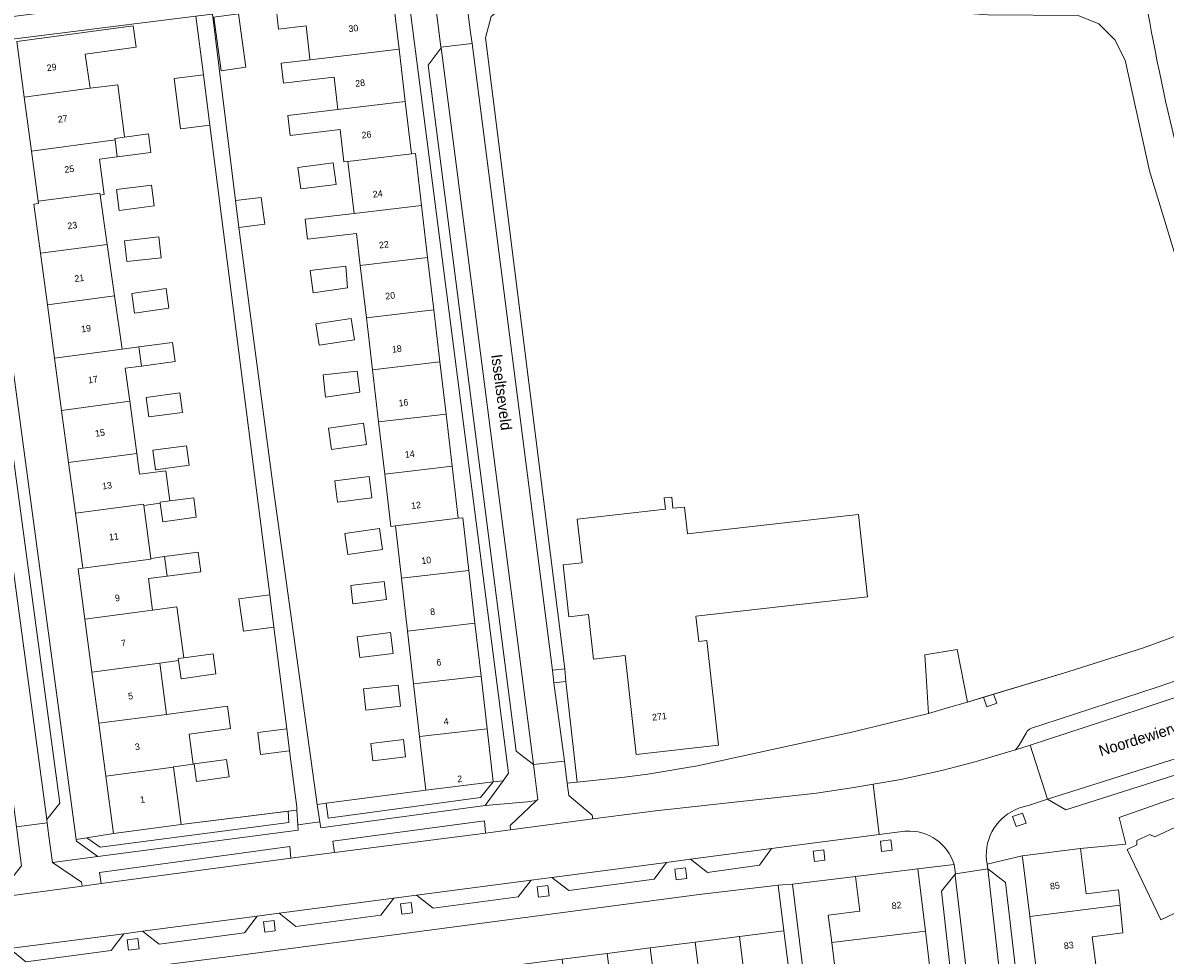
# Model space of a CAD drawing. Header units: metres. Extents: x 151448 to 154749, y 463108 to 465296.
# Tile 72 of 256: x 152844 to 152975, y 463634 to 463740. Entities that reach past the tile are written whole.
import ezdxf
from ezdxf.enums import TextEntityAlignment as Align

# ---------------------------------------------------------------- set-up
doc = ezdxf.new("R2010")
doc.units = ezdxf.units.M
for name, color, linetype, lineweight in [('B-PV-GR-BEPLANTING_CULTUUR_BODEMBEDEKKER-GV', 253, 'Continuous', 9), ('B-PV-GR-BEPLANTING_CULTUUR_HEESTERS-GV', 253, 'Continuous', 9), ('B-PV-GR-GROENVOORZIENING-GV', 253, 'Continuous', 9), ('B-PV-GR-HAAG-GV', 253, 'Continuous', 9), ('B-PV-IE-TERREINAFSCHEIDING_KUNSTMATIG_HEKWERK-G', 253, 'Continuous', 9), ('B-PV-IE-TERREINAFSCHEIDING_KUNSTMATIG_MUUR-G', 253, 'Continuous', 9), ('B-PV-OG-BEBOUWING-GV', 1, 'Continuous', 9), ('B-PV-OG-BEBOUWING-T18', 2, 'Continuous', 9), ('B-PV-OG-TERREIN_BEGROEID-GV', 253, 'Continuous', 9), ('B-PV-OG-TERREIN_ERF-GV', 253, 'Continuous', 9), ('B-PV-OG-TOPOGRAFIE-T18', 2, 'Continuous', 9), ('B-PV-VH-GESLOTENVERHARDING_ASFALT-GV', 253, 'Continuous', 9), ('B-PV-VH-OPENVERHARDING_BETONSTRAATSTEEN-GV', 253, 'Continuous', 9), ('B-PV-VH-OPENVERHARDING_STRAATBAKSTEEN-GV', 253, 'Continuous', 9), ('B-PV-VH-OPENVERHARDING_TEGEL-GV', 253, 'Continuous', 9)]:
    doc.layers.add(name, color=color, linetype=linetype, lineweight=lineweight)
doc.styles.add('Drong', font='txt', dxfattribs={"height": 1.8})

msp = doc.modelspace()

# ---------------------------------------------------------------- linework, layer by layer
at = {"layer": 'B-PV-GR-BEPLANTING_CULTUUR_BODEMBEDEKKER-GV', "flags": 128}
for points in [[(152897.94, 463653.332), (152890.256, 463652.404), (152878.911, 463650.902), (152879.121, 463649.216), (152896.473, 463651.564)], [(152862.385, 463648.468), (152854.663, 463647.436), (152851.601, 463646.965), (152853.135, 463645.881), (152874.643, 463648.722), (152874.572, 463649.993)]]:
    msp.add_lwpolyline(points, close=True, dxfattribs=at)
at = {"layer": 'B-PV-GR-BEPLANTING_CULTUUR_HEESTERS-GV', "flags": 128}
for points in [[(152895.01, 463741.549), (152895.167, 463740.281), (152895.358, 463738.793), (152895.53, 463737.538), (152904.697, 463666.058), (152906.106, 463666.236), (152897.066, 463738.186), (152897.723, 463740.604), (152899.81, 463742.262), (152917.043, 463743.398), (152917.063, 463744.728)], [(152918.32, 463744.724), (152918.326, 463743.422), (152954.307, 463740.794), (152964.599, 463740.736), (152966.979, 463739.775), (152968.8, 463737.931), (152969.972, 463735.612), (152972.73, 463723.028), (152980.26, 463698.323), (152987.522, 463674.433)]]:
    msp.add_lwpolyline(points, dxfattribs=at)
at = {"layer": 'B-PV-GR-BEPLANTING_CULTUUR_HEESTERS-GV'}
msp.add_lwpolyline([(152976.441, 463723.174, -0.0177298), (152972.562, 463741.044)], format="xyb", dxfattribs=at)
at = {"layer": 'B-PV-GR-BEPLANTING_CULTUUR_HEESTERS-GV', "flags": 128}
msp.add_lwpolyline([(152906.047, 463655.708), (152906.199, 463654.457), (152906.37, 463653.202), (152907.526, 463653.302), (152906.23, 463664.795), (152904.866, 463664.65)], close=True, dxfattribs=at)
at = {"layer": 'B-PV-GR-GROENVOORZIENING-GV', "flags": 128}
for points in [[(152953.833, 463662.994), (152954.199, 463661.913), (152955.335, 463662.297), (152954.982, 463663.342)], [(152878.176, 463648.785), (152878.284, 463648.094), (152897.033, 463650.631), (152899.079, 463653.47), (152897.94, 463653.332), (152896.473, 463651.564), (152879.121, 463649.216), (152878.911, 463650.902), (152877.868, 463650.764)], [(152874.572, 463649.993), (152874.643, 463648.722), (152853.135, 463645.881), (152851.601, 463646.965), (152850.402, 463646.781), (152850.431, 463646.568), (152852.877, 463644.838), (152875.693, 463647.852), (152875.66, 463648.446), (152875.567, 463650.118)], [(152957.149, 463649.377), (152957.534, 463648.241), (152958.67, 463648.625), (152958.286, 463649.762)], [(152942.213, 463645.406), (152943.405, 463645.551), (152943.26, 463646.742), (152942.069, 463646.597)], [(152934.562, 463644.26), (152935.754, 463644.405), (152935.609, 463645.596), (152934.418, 463645.451)], [(152918.801, 463642.189), (152919.993, 463642.334), (152919.848, 463643.525), (152918.657, 463643.38)], [(152903.11, 463640.19), (152904.302, 463640.335), (152904.157, 463641.526), (152902.966, 463641.381)], [(152887.533, 463638.249), (152888.725, 463638.394), (152888.58, 463639.585), (152887.389, 463639.44)], [(152871.908, 463636.194), (152873.1, 463636.339), (152872.955, 463637.53), (152871.764, 463637.385)], [(152856.377, 463634.147), (152857.569, 463634.292), (152857.424, 463635.483), (152856.233, 463635.338)]]:
    msp.add_lwpolyline(points, close=True, dxfattribs=at)
at = {"layer": 'B-PV-GR-HAAG-GV', "flags": 128}
for points in [[(152878.176, 463648.785), (152878.284, 463648.094), (152897.033, 463650.631), (152899.079, 463653.47), (152897.94, 463653.332), (152896.473, 463651.564), (152879.121, 463649.216), (152878.911, 463650.902), (152877.868, 463650.764)], [(152874.572, 463649.993), (152874.643, 463648.722), (152853.135, 463645.881), (152851.601, 463646.965), (152850.402, 463646.781), (152850.431, 463646.568), (152852.877, 463644.838), (152875.693, 463647.852), (152875.66, 463648.446), (152875.567, 463650.118)]]:
    msp.add_lwpolyline(points, close=True, dxfattribs=at)
at = {"layer": 'B-PV-IE-TERREINAFSCHEIDING_KUNSTMATIG_HEKWERK-G', "flags": 128}
for points in [[(152917.043, 463743.398), (152899.81, 463742.262), (152897.723, 463740.604), (152897.066, 463738.186), (152906.106, 463666.236)], [(152972.73, 463723.028), (152969.972, 463735.612), (152968.8, 463737.931), (152966.979, 463739.775), (152964.599, 463740.736), (152954.307, 463740.794), (152918.326, 463743.422)], [(152972.077, 463668.64), (152979.847, 463671.463), (152987.522, 463674.433), (152980.26, 463698.323), (152972.73, 463723.028)], [(152950.815, 463668.426), (152951.995, 463662.437), (152963.435, 463665.905), (152972.077, 463668.64)], [(152906.23, 463664.795), (152907.526, 463653.302), (152912.904, 463653.859), (152915.567, 463654.22), (152921.207, 463655.175), (152938.814, 463659.01), (152947.555, 463661.14), (152947.119, 463667.835)], [(152906.23, 463664.795), (152906.106, 463666.236)]]:
    msp.add_lwpolyline(points, dxfattribs=at)
at = {"layer": 'B-PV-IE-TERREINAFSCHEIDING_KUNSTMATIG_MUUR-G', "flags": 128}
for points in [[(152878.911, 463650.902), (152890.256, 463652.404)], [(152862.385, 463648.468), (152875.567, 463650.118)], [(152877.868, 463650.764), (152878.911, 463650.902)]]:
    msp.add_lwpolyline(points, dxfattribs=at)
at = {"layer": 'B-PV-OG-BEBOUWING-GV', "flags": 128}
for points in [[(152877.05, 463735.764), (152877.061, 463735.673), (152887.213, 463736.865), (152886.507, 463742.878), (152873.255, 463741.278), (152873.48, 463739.146), (152876.603, 463739.533)], [(152869.745, 463734.814), (152868.907, 463740.918), (152866.092, 463740.532), (152866.93, 463734.428)], [(152851.983, 463732.422), (152851.435, 463736.299), (152857.257, 463737.122), (152856.891, 463739.536), (152843.644, 463737.766), (152844.493, 463731.42)], [(152877.799, 463733.444), (152879.794, 463733.678), (152880.225, 463730.004), (152887.913, 463730.906), (152887.213, 463736.865), (152877.061, 463735.673), (152873.757, 463735.285), (152874.025, 463733.001)], [(152865.634, 463728.232), (152864.903, 463733.969), (152861.561, 463733.543), (152862.293, 463727.805)], [(152851.983, 463732.422), (152844.493, 463731.42), (152845.316, 463725.256), (152854.832, 463726.528), (152854.809, 463726.703), (152855.904, 463726.849), (152855.862, 463727.182), (152855.147, 463732.823)], [(152888.613, 463724.947), (152887.913, 463730.906), (152880.225, 463730.004), (152874.526, 463729.334), (152874.794, 463727.05), (152880.493, 463727.719), (152880.928, 463724.019), (152881.385, 463724.073)], [(152855.09, 463724.604), (152858.929, 463725.118), (152858.642, 463727.215), (152855.904, 463726.849), (152854.809, 463726.703), (152854.832, 463726.528)], [(152853.062, 463724.332), (152855.09, 463724.604), (152854.832, 463726.528), (152845.316, 463725.256), (152846.081, 463719.539), (152853.099, 463720.477), (152853.133, 463720.24), (152853.601, 463720.306)], [(152881.385, 463724.073), (152882.08, 463718.152), (152889.768, 463719.056), (152889.069, 463725.001), (152888.613, 463724.947)], [(152875.994, 463720.942), (152880.031, 463721.467), (152879.714, 463723.906), (152875.677, 463723.381)], [(152846.081, 463719.539), (152846.115, 463719.286), (152845.597, 463719.216), (152846.346, 463713.611), (152853.931, 463714.625), (152853.133, 463720.24), (152853.099, 463720.477)], [(152859.001, 463721.381), (152855.015, 463720.871), (152855.319, 463718.496), (152859.305, 463719.006)], [(152868.945, 463716.554), (152871.897, 463716.936), (152871.507, 463719.981), (152868.583, 463719.626)], [(152882.779, 463712.208), (152890.467, 463713.112), (152889.768, 463719.056), (152882.08, 463718.152), (152876.49, 463717.495), (152876.758, 463715.211), (152882.349, 463715.868)], [(152855.912, 463715.041), (152856.178, 463712.662), (152860.11, 463713.102), (152859.844, 463715.481)], [(152854.765, 463708.757), (152853.931, 463714.625), (152846.346, 463713.611), (152847.131, 463707.737)], [(152882.779, 463712.208), (152883.478, 463706.263), (152891.165, 463707.167), (152890.467, 463713.112)], [(152877.42, 463709.115), (152881.346, 463709.681), (152881.132, 463712.154), (152877.078, 463711.641)], [(152855.629, 463702.681), (152854.765, 463708.757), (152847.131, 463707.737), (152847.945, 463701.653)], [(152860.973, 463707.335), (152860.646, 463709.602), (152856.741, 463709.04), (152857.067, 463706.773)], [(152883.478, 463706.263), (152884.177, 463700.319), (152891.864, 463701.223), (152891.165, 463707.167)], [(152881.756, 463706.158), (152877.73, 463705.551), (152878.095, 463703.128), (152882.121, 463703.734)], [(152857.553, 463702.939), (152857.845, 463700.752), (152861.671, 463701.263), (152861.379, 463703.451)], [(152847.945, 463701.653), (152848.741, 463695.692), (152856.511, 463696.73), (152856.006, 463700.506), (152857.845, 463700.752), (152857.553, 463702.939), (152855.629, 463702.681)], [(152892.563, 463695.278), (152891.864, 463701.223), (152884.177, 463700.319), (152884.875, 463694.375)], [(152878.568, 463699.742), (152878.811, 463697.202), (152882.752, 463697.764), (152882.417, 463700.187)], [(152849.537, 463689.743), (152857.307, 463690.782), (152856.511, 463696.73), (152848.741, 463695.692)], [(152862.21, 463697.684), (152858.383, 463697.178), (152858.678, 463694.943), (152862.505, 463695.448)], [(152883.509, 463691.817), (152883.16, 463694.233), (152879.167, 463693.656), (152879.516, 463691.24)], [(152885.574, 463688.43), (152893.262, 463689.334), (152892.563, 463695.278), (152884.875, 463694.375)], [(152862.977, 463691.673), (152859.15, 463691.168), (152859.445, 463688.932), (152863.272, 463689.438)], [(152857.624, 463688.409), (152857.307, 463690.782), (152849.537, 463689.743), (152850.309, 463683.964), (152858.079, 463685.002), (152858.099, 463684.854), (152859.99, 463685.106), (152859.974, 463685.233), (152861.073, 463685.378), (152860.621, 463688.805)], [(152893.262, 463689.334), (152885.574, 463688.43), (152886.275, 463682.461), (152886.786, 463682.52), (152893.96, 463683.389)], [(152884.1, 463685.718), (152883.801, 463688.142), (152879.898, 463687.661), (152880.197, 463685.237)], [(152851.148, 463677.688), (152858.918, 463678.727), (152858.905, 463678.823), (152858.099, 463684.854), (152858.079, 463685.002), (152850.309, 463683.964)], [(152859.99, 463685.106), (152860.269, 463682.997), (152864.096, 463683.503), (152863.801, 463685.738), (152861.073, 463685.378), (152859.974, 463685.233)], [(152938.212, 463674.158), (152940.61, 463674.427), (152939.558, 463683.814), (152937.16, 463683.545), (152920.093, 463681.632), (152919.751, 463684.677), (152918.43, 463684.529), (152918.287, 463685.811), (152917.442, 463685.717), (152917.585, 463684.434), (152907.524, 463683.307), (152908.083, 463678.32), (152905.897, 463678.075), (152906.559, 463672.169), (152908.8, 463672.42), (152909.369, 463667.336), (152912.986, 463667.741), (152914.249, 463656.468), (152923.624, 463657.519), (152922.287, 463669.446), (152921.375, 463669.344), (152921.051, 463672.235)], [(152895.162, 463677.445), (152894.471, 463683.448), (152893.96, 463683.389), (152886.786, 463682.52), (152887.473, 463676.559)], [(152884.983, 463682.231), (152881.013, 463681.672), (152881.352, 463679.262), (152885.322, 463679.821)], [(152858.905, 463678.823), (152858.918, 463678.727), (152851.148, 463677.688), (152850.628, 463677.619), (152851.393, 463671.894), (152859.116, 463672.926), (152858.637, 463676.514), (152860.78, 463676.797), (152860.485, 463679.032)], [(152864.312, 463679.538), (152860.485, 463679.032), (152860.78, 463676.797), (152864.607, 463677.303)], [(152887.473, 463676.559), (152888.166, 463670.541), (152895.856, 463671.427), (152895.162, 463677.445)], [(152881.989, 463675.751), (152881.695, 463675.715), (152881.951, 463673.647), (152885.771, 463674.118), (152885.507, 463676.185)], [(152872.463, 463674.654), (152868.96, 463674.205), (152869.487, 463670.542), (152872.931, 463670.984), (152872.933, 463670.984)], [(152859.922, 463666.893), (152862.071, 463667.18), (152862.04, 463667.412), (152862.666, 463667.497), (152861.89, 463673.297), (152859.116, 463672.926), (152851.393, 463671.894), (152852.2, 463665.861)], [(152888.859, 463664.524), (152896.549, 463665.41), (152895.856, 463671.427), (152888.166, 463670.541)], [(152886.553, 463667.989), (152886.25, 463670.368), (152882.43, 463669.882), (152882.733, 463667.502)], [(152860.708, 463661.016), (152859.922, 463666.893), (152852.2, 463665.861), (152852.982, 463660.034)], [(152862.666, 463667.497), (152862.04, 463667.412), (152862.071, 463667.18), (152862.353, 463665.106), (152866.314, 463665.645), (152866.001, 463667.951)], [(152887.36, 463661.953), (152887.095, 463664.368), (152883.142, 463663.935), (152883.407, 463661.52)], [(152897.242, 463659.392), (152896.549, 463665.41), (152888.859, 463664.524), (152889.553, 463658.506)], [(152860.708, 463661.016), (152852.982, 463660.034), (152853.785, 463654.003), (152861.508, 463655.035), (152861.505, 463655.055), (152863.751, 463655.359), (152863.287, 463658.79), (152867.988, 463659.427), (152867.645, 463661.955)], [(152874.729, 463656.879), (152874.411, 463659.376), (152871.098, 463658.954), (152871.416, 463656.456)], [(152889.553, 463658.506), (152890.256, 463652.404), (152897.94, 463653.332), (152897.242, 463659.392)], [(152887.696, 463658.16), (152883.977, 463657.703), (152884.218, 463655.741), (152887.936, 463656.199)], [(152854.663, 463647.436), (152862.385, 463648.468), (152861.508, 463655.035), (152853.785, 463654.003)], [(152864.12, 463653.401), (152867.827, 463653.903), (152867.555, 463655.907), (152863.848, 463655.405)], [(152976.28, 463648.457), (152973.335, 463647.077), (152972.768, 463647.342), (152971.313, 463646.649), (152971.286, 463646.143), (152970.214, 463645.634), (152974.023, 463637.607), (152980.12, 463640.5)], [(152958.293, 463644.469), (152959.099, 463637.989), (152969.398, 463639.269), (152969.226, 463641.019), (152965.535, 463640.56), (152964.889, 463645.753), (152958.236, 463644.926)], [(152947.203, 463636.317), (152946.341, 463643.431), (152939.247, 463642.543), (152939.746, 463638.587), (152936.138, 463638.132), (152936.53, 463635.024)], [(152959.099, 463637.989), (152959.954, 463631.11), (152966.688, 463631.942), (152966.226, 463635.685), (152969.708, 463636.134), (152969.44, 463638.848), (152969.398, 463639.269)], [(152927.145, 463626.443), (152926.008, 463635.698), (152920.977, 463635.057), (152922.468, 463622.943), (152922.576, 463622.957), (152922.848, 463622.992), (152924.717, 463623.23), (152924.353, 463626.087)], [(152926.008, 463635.698), (152927.145, 463626.443), (152929.306, 463626.718), (152929.67, 463623.862), (152932.397, 463624.21), (152932.024, 463627.137), (152932.255, 463627.166), (152931.085, 463636.345)], [(152936.53, 463635.024), (152936.921, 463631.916), (152940.529, 463632.371), (152940.996, 463628.665), (152948.027, 463629.517), (152947.203, 463636.317)], [(152916.991, 463625.167), (152915.825, 463634.401), (152910.917, 463633.776), (152912.453, 463621.653), (152914.772, 463621.948), (152914.404, 463624.838)], [(152915.825, 463634.401), (152916.991, 463625.167), (152919.266, 463625.457), (152919.632, 463622.582), (152920.613, 463622.707), (152922.468, 463622.943), (152920.977, 463635.057)], [(152907.204, 463623.933), (152909.402, 463624.213), (152909.771, 463621.311), (152912.453, 463621.653), (152910.917, 463633.776), (152905.811, 463633.126), (152906.951, 463623.901)]]:
    msp.add_lwpolyline(points, close=True, dxfattribs=at)
at = {"layer": 'B-PV-OG-TERREIN_BEGROEID-GV', "flags": 128}
for points in [[(152879.852, 463645.273), (152897.073, 463647.492), (152896.951, 463648.896), (152879.674, 463646.598)], [(152853.235, 463641.741), (152874.864, 463644.626), (152874.763, 463645.982), (152853.057, 463643.017)]]:
    msp.add_lwpolyline(points, close=True, dxfattribs=at)
at = {"layer": 'B-PV-OG-TERREIN_ERF-GV', "flags": 128}
for points in [[(152886.507, 463742.878), (152887.213, 463736.865), (152887.913, 463730.906), (152888.613, 463724.947), (152889.069, 463725.001), (152889.768, 463719.056), (152890.467, 463713.112), (152891.165, 463707.167), (152891.864, 463701.223), (152892.563, 463695.278), (152893.262, 463689.334), (152893.96, 463683.389), (152894.471, 463683.448), (152895.162, 463677.445), (152895.856, 463671.427), (152896.549, 463665.41), (152897.242, 463659.392), (152897.94, 463653.332), (152899.079, 463653.47), (152899.692, 463654.32), (152888.453, 463741.671)], [(152865.959, 463740.864), (152868.583, 463719.626), (152871.507, 463719.981), (152871.897, 463716.936), (152868.945, 463716.554), (152872.906, 463686.694), (152877.868, 463650.764), (152878.911, 463650.902), (152890.256, 463652.404), (152889.553, 463658.506), (152888.859, 463664.524), (152888.166, 463670.541), (152887.473, 463676.559), (152886.786, 463682.52), (152886.275, 463682.461), (152885.574, 463688.43), (152884.875, 463694.375), (152884.177, 463700.319), (152883.478, 463706.263), (152882.779, 463712.208), (152882.349, 463715.868), (152876.758, 463715.211), (152876.49, 463717.495), (152882.08, 463718.152), (152881.385, 463724.073), (152880.928, 463724.019), (152880.493, 463727.719), (152874.794, 463727.05), (152874.526, 463729.334), (152880.225, 463730.004), (152879.794, 463733.678), (152877.799, 463733.444), (152874.025, 463733.001), (152873.757, 463735.285), (152877.061, 463735.673), (152877.05, 463735.764), (152876.603, 463739.533), (152873.48, 463739.146), (152873.255, 463741.278)], [(152838.513, 463735.177), (152850.402, 463646.781), (152851.601, 463646.965), (152854.663, 463647.436), (152853.785, 463654.003), (152852.982, 463660.034), (152852.2, 463665.861), (152851.393, 463671.894), (152850.628, 463677.619), (152851.148, 463677.688), (152850.309, 463683.964), (152849.537, 463689.743), (152848.741, 463695.692), (152847.945, 463701.653), (152847.131, 463707.737), (152846.346, 463713.611), (152845.597, 463719.216), (152846.115, 463719.286), (152846.081, 463719.539), (152845.316, 463725.256), (152844.493, 463731.42), (152843.644, 463737.766), (152856.891, 463739.536), (152857.257, 463737.122), (152851.435, 463736.299), (152851.983, 463732.422), (152855.147, 463732.823), (152855.862, 463727.182), (152855.904, 463726.849), (152858.642, 463727.215), (152858.929, 463725.118), (152855.09, 463724.604), (152853.062, 463724.332), (152853.601, 463720.306), (152853.133, 463720.24), (152853.931, 463714.625), (152854.765, 463708.757), (152855.629, 463702.681), (152857.553, 463702.939), (152861.379, 463703.451), (152861.671, 463701.263), (152857.845, 463700.752), (152856.006, 463700.506), (152856.511, 463696.73), (152857.307, 463690.782), (152857.624, 463688.409), (152860.621, 463688.805), (152861.073, 463685.378), (152863.801, 463685.738), (152864.096, 463683.503), (152860.269, 463682.997), (152859.99, 463685.106), (152858.099, 463684.854), (152858.905, 463678.823), (152860.485, 463679.032), (152864.312, 463679.538), (152864.607, 463677.303), (152860.78, 463676.797), (152858.637, 463676.514), (152859.116, 463672.926), (152861.89, 463673.297), (152862.666, 463667.497), (152866.001, 463667.951), (152866.314, 463665.645), (152862.353, 463665.106), (152862.071, 463667.18), (152859.922, 463666.893), (152860.708, 463661.016), (152867.645, 463661.955), (152867.988, 463659.427), (152863.287, 463658.79), (152863.751, 463655.359), (152861.505, 463655.055), (152861.508, 463655.035), (152862.385, 463648.468), (152874.572, 463649.993), (152875.567, 463650.118), (152875.549, 463650.444), (152874.729, 463656.879), (152871.416, 463656.456), (152871.098, 463658.954), (152874.411, 463659.376), (152872.931, 463670.984), (152869.487, 463670.542), (152868.96, 463674.205), (152872.463, 463674.654), (152865.634, 463728.232), (152862.293, 463727.805), (152861.561, 463733.543), (152864.903, 463733.969), (152864.053, 463740.627)], [(152864.051, 463740.643), (152840.943, 463737.748)], [(152897.723, 463740.604), (152897.066, 463738.186), (152906.106, 463666.236), (152904.697, 463666.058), (152904.866, 463664.65), (152906.23, 463664.795), (152907.526, 463653.302), (152912.904, 463653.859), (152915.567, 463654.22), (152921.207, 463655.175), (152938.814, 463659.01), (152947.555, 463661.14), (152947.119, 463667.835), (152950.815, 463668.426), (152951.995, 463662.437), (152953.833, 463662.994), (152954.982, 463663.342), (152963.435, 463665.905), (152972.077, 463668.64), (152979.847, 463671.463)], [(152980.26, 463698.323), (152972.73, 463723.028), (152969.972, 463735.612), (152968.8, 463737.931), (152966.979, 463739.775), (152964.599, 463740.736)], [(152986.26, 463655.261), (152969.305, 463649.288), (152970.036, 463646.226), (152964.889, 463645.753), (152965.535, 463640.56), (152969.226, 463641.019), (152969.398, 463639.269), (152969.44, 463638.848), (152969.708, 463636.134), (152966.226, 463635.685), (152966.688, 463631.942)], [(152980.12, 463640.5), (152974.023, 463637.607), (152970.214, 463645.634), (152971.286, 463646.143), (152971.313, 463646.649), (152972.768, 463647.342), (152973.335, 463647.077), (152976.28, 463648.457)], [(152936.921, 463631.916), (152936.53, 463635.024), (152936.138, 463638.132), (152939.746, 463638.587), (152939.247, 463642.543), (152936.75, 463642.247), (152932.049, 463641.677), (152936.262, 463607.327)]]:
    msp.add_lwpolyline(points, dxfattribs=at)
for points in [[(152866.092, 463740.532), (152868.907, 463740.918), (152869.745, 463734.814), (152866.93, 463734.428)], [(152875.994, 463720.942), (152875.677, 463723.381), (152879.714, 463723.906), (152880.031, 463721.467)], [(152859.001, 463721.381), (152859.305, 463719.006), (152855.319, 463718.496), (152855.015, 463720.871)], [(152855.912, 463715.041), (152859.844, 463715.481), (152860.11, 463713.102), (152856.178, 463712.662)], [(152877.42, 463709.115), (152877.078, 463711.641), (152881.132, 463712.154), (152881.346, 463709.681)], [(152860.973, 463707.335), (152857.067, 463706.773), (152856.741, 463709.04), (152860.646, 463709.602)], [(152881.756, 463706.158), (152882.121, 463703.734), (152878.095, 463703.128), (152877.73, 463705.551)], [(152878.568, 463699.742), (152882.417, 463700.187), (152882.752, 463697.764), (152878.811, 463697.202)], [(152862.21, 463697.684), (152862.505, 463695.448), (152858.678, 463694.943), (152858.383, 463697.178)], [(152883.509, 463691.817), (152879.516, 463691.24), (152879.167, 463693.656), (152883.16, 463694.233)], [(152862.977, 463691.673), (152863.272, 463689.438), (152859.445, 463688.932), (152859.15, 463691.168)], [(152883.801, 463688.142), (152884.1, 463685.718), (152880.197, 463685.237), (152879.898, 463687.661)], [(152937.16, 463683.545), (152939.558, 463683.814), (152940.61, 463674.427), (152938.212, 463674.158), (152921.051, 463672.235), (152921.375, 463669.344), (152922.287, 463669.446), (152923.624, 463657.519), (152914.249, 463656.468), (152912.986, 463667.741), (152909.369, 463667.336), (152908.8, 463672.42), (152906.559, 463672.169), (152905.897, 463678.075), (152908.083, 463678.32), (152907.524, 463683.307), (152917.585, 463684.434), (152917.442, 463685.717), (152918.287, 463685.811), (152918.43, 463684.529), (152919.751, 463684.677), (152920.093, 463681.632)], [(152884.983, 463682.231), (152885.322, 463679.821), (152881.352, 463679.262), (152881.013, 463681.672)], [(152881.951, 463673.647), (152881.695, 463675.715), (152881.989, 463675.751), (152885.507, 463676.185), (152885.771, 463674.118)], [(152886.25, 463670.368), (152886.553, 463667.989), (152882.733, 463667.502), (152882.43, 463669.882)], [(152887.36, 463661.953), (152883.407, 463661.52), (152883.142, 463663.935), (152887.095, 463664.368)], [(152887.696, 463658.16), (152887.936, 463656.199), (152884.218, 463655.741), (152883.977, 463657.703)], [(152864.12, 463653.401), (152863.848, 463655.405), (152867.555, 463655.907), (152867.827, 463653.903)], [(152875.56, 463629.272), (152880.591, 463629.913), (152885.752, 463630.57), (152890.742, 463631.206), (152895.846, 463631.856), (152900.834, 463632.492), (152905.811, 463633.126), (152910.917, 463633.776), (152915.825, 463634.401), (152920.977, 463635.057), (152926.008, 463635.698), (152931.085, 463636.345), (152930.419, 463641.56), (152921.43, 463640.489), (152868.514, 463633.508), (152854.801, 463631.762), (152855.486, 463626.715), (152860.63, 463627.37), (152865.622, 463628.006), (152870.583, 463628.638)]]:
    msp.add_lwpolyline(points, close=True, dxfattribs=at)
at = {"layer": 'B-PV-VH-GESLOTENVERHARDING_ASFALT-GV', "flags": 128}
msp.add_lwpolyline([(152947.555, 463661.14), (152949.821, 463661.802), (152951.995, 463662.437), (152950.815, 463668.426), (152947.119, 463667.835)], close=True, dxfattribs=at)
at = {"layer": 'B-PV-VH-OPENVERHARDING_BETONSTRAATSTEEN-GV', "flags": 128}
for points in [[(152891.992, 463737.02), (152890.507, 463735.074), (152900.574, 463656.85), (152902.536, 463655.339)], [(152835.747, 463733.191), (152835.863, 463732.333), (152847.068, 463649.057), (152848.528, 463650.918), (152837.655, 463731.727)], [(152985.996, 463659.235), (152961.131, 463651.358), (152963.218, 463650.135), (152984.95, 463657.052)], [(152929.653, 463645.74), (152920.413, 463644.513), (152922.379, 463643.024), (152928.282, 463643.825)], [(152904.618, 463642.453), (152906.552, 463640.969), (152916.283, 463642.256), (152917.699, 463644.158)], [(152957.157, 463618.177), (152957.178, 463618.178), (152958.895, 463620.032), (152956.336, 463641.854), (152954.329, 463643.414)], [(152902.261, 463642.146), (152889.194, 463640.421), (152891.087, 463638.958), (152900.772, 463640.224)], [(152950.585, 463642.798), (152949.024, 463640.869), (152951.488, 463619.219), (152953.517, 463617.773), (152950.601, 463642.662)], [(152886.618, 463640.087), (152873.551, 463638.36), (152875.449, 463636.865), (152885.149, 463638.157)], [(152857.956, 463636.306), (152859.846, 463634.829), (152869.574, 463636.11), (152871.036, 463638.025)], [(152855.824, 463636.013), (152842.795, 463634.352), (152844.681, 463632.833), (152854.378, 463634.104)]]:
    msp.add_lwpolyline(points, close=True, dxfattribs=at)
for points in [[(152980.214, 463666.408), (152973.601, 463664.155), (152960.575, 463659.873), (152959.286, 463659.449), (152959.063, 463659.333), (152958.819, 463659.106), (152958.726, 463658.969), (152957.881, 463657.515), (152957.49, 463657.005)], [(152957.49, 463657.005), (152959.126, 463657.536), (152971.699, 463661.617), (152980.841, 463664.689)]]:
    msp.add_lwpolyline(points, dxfattribs=at)
at = {"layer": 'B-PV-VH-OPENVERHARDING_STRAATBAKSTEEN-GV', "flags": 128}
for points in [[(152886.739, 463746.089), (152885.313, 463745.913), (152885.009, 463745.875), (152883.967, 463744.545), (152878.206, 463743.846), (152876.935, 463744.856), (152868.615, 463743.824), (152865.117, 463743.366), (152841.312, 463740.389), (152840.079, 463740.213), (152837.461, 463739.872), (152835.234, 463737.046), (152840.943, 463737.748), (152864.051, 463740.643), (152864.053, 463740.627), (152865.959, 463740.864)], [(152890.607, 463743.969), (152889.739, 463743.853), (152888.934, 463743.746), (152886.614, 463743.44), (152888.453, 463741.671), (152899.692, 463654.32), (152899.079, 463653.47), (152897.033, 463650.631), (152901.832, 463651.057), (152902.873, 463651.199), (152903.03, 463651.349), (152902.673, 463654.079), (152902.536, 463655.339), (152900.574, 463656.85), (152890.507, 463735.074), (152891.992, 463737.02), (152891.978, 463737.119), (152891.813, 463738.366), (152891.636, 463739.851), (152891.482, 463741.098)], [(152959.126, 463657.536), (152961.131, 463651.358), (152985.996, 463659.235), (152992.712, 463661.165), (152990.093, 463668.845), (152989.674, 463668.6)], [(152980.841, 463664.689), (152971.699, 463661.617), (152959.126, 463657.536)], [(152956.938, 463656.826), (152952.992, 463655.656), (152950.837, 463655.098), (152949.061, 463654.639), (152944.389, 463653.615), (152941.259, 463653.068), (152941.941, 463647.34), (152944.849, 463647.714), (152945.005, 463647.725)], [(152958.637, 463650.56), (152958.941, 463650.656), (152961.131, 463651.358), (152959.126, 463657.536), (152957.49, 463657.005), (152956.938, 463656.826)], [(152842.795, 463634.352), (152855.824, 463636.013), (152857.956, 463636.306), (152871.036, 463638.025), (152873.551, 463638.36), (152886.618, 463640.087), (152889.194, 463640.421), (152902.261, 463642.146), (152904.618, 463642.453), (152917.699, 463644.158), (152920.413, 463644.513), (152929.653, 463645.74), (152934.581, 463646.395), (152941.941, 463647.34), (152941.259, 463653.068), (152939.045, 463652.681), (152934.783, 463652.037), (152930.991, 463651.626), (152916.422, 463650.046), (152909.31, 463649.118), (152899.929, 463647.888), (152897.073, 463647.492), (152879.852, 463645.273), (152874.864, 463644.626), (152853.235, 463641.741), (152851.097, 463641.454), (152841.177, 463640.132)], [(152950.486, 463643.904), (152950.64, 463642.866), (152954.329, 463643.414), (152954.247, 463643.966), (152954.175, 463644.453)]]:
    msp.add_lwpolyline(points, dxfattribs=at)
for points in [[(152895.01, 463741.549), (152891.482, 463741.098), (152891.636, 463739.851), (152891.813, 463738.366), (152891.978, 463737.119), (152895.53, 463737.538), (152895.358, 463738.793), (152895.167, 463740.281)], [(152850.402, 463646.781), (152838.513, 463735.177), (152840.943, 463737.748), (152835.234, 463737.046), (152835.536, 463734.744), (152835.692, 463733.49), (152835.747, 463733.191), (152837.655, 463731.727), (152848.528, 463650.918), (152847.068, 463649.057), (152847.114, 463648.662), (152847.267, 463647.42), (152847.713, 463644.165), (152852.877, 463644.838), (152850.431, 463646.568)], [(152895.53, 463737.538), (152891.978, 463737.119), (152891.992, 463737.02), (152902.536, 463655.339), (152906.047, 463655.708), (152904.866, 463664.65), (152904.697, 463666.058)], [(152843.592, 463648.231), (152847.114, 463648.662), (152847.068, 463649.057), (152835.863, 463732.333), (152835.747, 463733.191), (152835.692, 463733.49), (152832.229, 463732.946), (152832.245, 463732.729), (152832.388, 463731.671)], [(152909.31, 463649.118), (152909.226, 463649.549), (152906.561, 463651.804), (152906.37, 463653.202), (152906.199, 463654.457), (152906.047, 463655.708), (152902.536, 463655.339), (152902.673, 463654.079), (152903.03, 463651.349), (152902.873, 463651.199), (152899.886, 463648.348), (152899.929, 463647.888)], [(152875.66, 463648.446), (152875.693, 463647.852), (152852.877, 463644.838), (152847.713, 463644.165), (152851.02, 463641.893), (152851.097, 463641.454), (152853.235, 463641.741), (152853.057, 463643.017), (152874.763, 463645.982), (152874.864, 463644.626), (152879.852, 463645.273), (152879.674, 463646.598), (152896.951, 463648.896), (152897.073, 463647.492), (152899.929, 463647.888), (152899.886, 463648.348), (152902.873, 463651.199), (152901.832, 463651.057), (152897.033, 463650.631), (152878.284, 463648.094), (152878.176, 463648.785)], [(152847.114, 463648.662), (152843.592, 463648.231), (152843.748, 463646.969), (152844.159, 463643.774), (152841.708, 463640.673), (152841.116, 463640.571), (152841.177, 463640.132), (152851.097, 463641.454), (152851.02, 463641.893), (152847.713, 463644.165), (152847.267, 463647.42)], [(152954.329, 463643.414), (152950.64, 463642.866), (152950.585, 463642.798), (152950.601, 463642.662), (152953.517, 463617.773), (152957.157, 463618.177)]]:
    msp.add_lwpolyline(points, close=True, dxfattribs=at)
at = {"layer": 'B-PV-VH-OPENVERHARDING_STRAATBAKSTEEN-GV'}
for points in [[(152954.175, 463644.453, -0.3437118), (152957.871, 463650.341)], [(152957.871, 463650.341, -0.0353449), (152958.637, 463650.56)], [(152945.005, 463647.725, -0.3461504), (152950.486, 463643.904)]]:
    msp.add_lwpolyline(points, format="xyb", dxfattribs=at)
at = {"layer": 'B-PV-VH-OPENVERHARDING_TEGEL-GV'}
for points in [[(152972.562, 463741.044, 0.0177298), (152976.441, 463723.174)], [(152957.871, 463650.341, 0.3437118), (152954.175, 463644.453)], [(152958.637, 463650.56, 0.0353449), (152957.871, 463650.341)], [(152950.486, 463643.904, 0.3461504), (152945.005, 463647.725)]]:
    msp.add_lwpolyline(points, format="xyb", dxfattribs=at)
at = {"layer": 'B-PV-VH-OPENVERHARDING_TEGEL-GV', "flags": 128}
for points in [[(152875.567, 463650.118), (152875.66, 463648.446), (152878.176, 463648.785), (152877.868, 463650.764), (152872.906, 463686.694), (152868.945, 463716.554), (152868.583, 463719.626), (152865.959, 463740.864), (152864.053, 463740.627), (152864.903, 463733.969), (152865.634, 463728.232), (152872.463, 463674.654), (152872.933, 463670.984), (152872.931, 463670.984), (152874.411, 463659.376), (152874.729, 463656.879), (152875.549, 463650.444)], [(152957.149, 463649.377), (152958.286, 463649.762), (152958.67, 463648.625), (152957.534, 463648.241)], [(152942.213, 463645.406), (152942.069, 463646.597), (152943.26, 463646.742), (152943.405, 463645.551)], [(152934.562, 463644.26), (152934.418, 463645.451), (152935.609, 463645.596), (152935.754, 463644.405)], [(152918.801, 463642.189), (152918.657, 463643.38), (152919.848, 463643.525), (152919.993, 463642.334)], [(152956.272, 463595.725), (152956.225, 463596.117), (152954.163, 463597.623), (152952.234, 463613.15), (152953.865, 463614.856), (152953.857, 463614.917), (152953.787, 463615.49), (152953.606, 463617.033), (152953.517, 463617.773), (152951.488, 463619.219), (152949.024, 463640.869), (152950.585, 463642.798), (152950.64, 463642.866), (152950.486, 463643.904), (152946.341, 463643.431), (152947.203, 463636.317), (152948.027, 463629.517), (152948.856, 463622.684), (152949.681, 463615.882), (152950.508, 463609.049), (152951.337, 463602.226), (152952.193, 463595.159), (152955.751, 463595.666)], [(152903.11, 463640.19), (152902.966, 463641.381), (152904.157, 463641.526), (152904.302, 463640.335)], [(152887.533, 463638.249), (152887.389, 463639.44), (152888.58, 463639.585), (152888.725, 463638.394)], [(152871.908, 463636.194), (152871.764, 463637.385), (152872.955, 463637.53), (152873.1, 463636.339)], [(152856.377, 463634.147), (152856.233, 463635.338), (152857.424, 463635.483), (152857.569, 463634.292)]]:
    msp.add_lwpolyline(points, close=True, dxfattribs=at)
for points in [[(152979.847, 463671.463), (152972.077, 463668.64), (152963.435, 463665.905), (152954.982, 463663.342), (152955.335, 463662.297), (152954.199, 463661.913), (152953.833, 463662.994), (152951.995, 463662.437), (152949.821, 463661.802), (152947.555, 463661.14), (152938.814, 463659.01), (152921.207, 463655.175), (152915.567, 463654.22), (152912.904, 463653.859), (152907.526, 463653.302), (152906.37, 463653.202), (152906.561, 463651.804), (152909.226, 463649.549), (152909.31, 463649.118), (152916.422, 463650.046), (152930.991, 463651.626), (152934.783, 463652.037), (152939.045, 463652.681), (152941.259, 463653.068), (152944.389, 463653.615), (152949.061, 463654.639), (152950.837, 463655.098), (152952.992, 463655.656), (152956.938, 463656.826), (152957.49, 463657.005), (152957.881, 463657.515), (152958.726, 463658.969), (152958.819, 463659.106), (152959.063, 463659.333), (152959.286, 463659.449), (152960.575, 463659.873), (152973.601, 463664.155), (152980.214, 463666.408)], [(152954.175, 463644.453), (152954.247, 463643.966), (152958.236, 463644.926), (152964.889, 463645.753), (152970.036, 463646.226), (152969.305, 463649.288), (152986.26, 463655.261), (152994.254, 463658.067), (152994.231, 463658.232), (152997.05, 463658.929), (152999.145, 463659.444), (152999.099, 463659.897), (152996.509, 463661.833), (152996.444, 463662.099)], [(152994.593, 463661.663), (152992.712, 463661.165), (152985.996, 463659.235), (152984.95, 463657.052), (152963.218, 463650.135), (152961.131, 463651.358)], [(152961.131, 463651.358), (152958.941, 463650.656), (152958.637, 463650.56)], [(152945.005, 463647.725), (152944.849, 463647.714), (152941.941, 463647.34), (152934.581, 463646.395), (152929.653, 463645.74), (152928.282, 463643.825), (152922.379, 463643.024), (152920.413, 463644.513), (152917.699, 463644.158), (152916.283, 463642.256), (152906.552, 463640.969), (152904.618, 463642.453), (152902.261, 463642.146), (152900.772, 463640.224), (152891.087, 463638.958), (152889.194, 463640.421), (152886.618, 463640.087), (152885.149, 463638.157), (152875.449, 463636.865), (152873.551, 463638.36), (152871.036, 463638.025)], [(152969.502, 463557.135), (152968.736, 463560.911), (152965.927, 463583.063), (152965.051, 463590.108), (152964.204, 463596.927), (152963.36, 463603.705), (152962.52, 463610.469), (152961.665, 463617.35), (152960.809, 463624.23), (152959.954, 463631.11), (152959.099, 463637.989), (152958.293, 463644.469), (152958.236, 463644.926), (152954.247, 463643.966), (152954.329, 463643.414), (152956.336, 463641.854), (152958.895, 463620.032), (152957.178, 463618.178)], [(152871.036, 463638.025), (152869.574, 463636.11), (152859.846, 463634.829), (152857.956, 463636.306), (152855.824, 463636.013), (152854.378, 463634.104), (152844.681, 463632.833), (152842.795, 463634.352), (152833.893, 463633.142), (152832.755, 463631.754), (152830.15, 463628.513), (152834.764, 463629.203), (152834.934, 463629.232), (152853.695, 463631.621), (152854.801, 463631.762), (152868.514, 463633.508), (152921.43, 463640.489), (152930.419, 463641.56), (152932.049, 463641.677), (152936.75, 463642.247), (152939.247, 463642.543), (152946.341, 463643.431), (152950.486, 463643.904)], [(152936.262, 463607.327), (152932.049, 463641.677), (152930.419, 463641.56), (152931.085, 463636.345), (152932.255, 463627.166)]]:
    msp.add_lwpolyline(points, dxfattribs=at)

# ---------------------------------------------------------------- texts
at = {"layer": 'B-PV-OG-BEBOUWING-T18', "style": 'Drong'}
for s, rotation, p in [('30', 7, (152881.999, 463739.258)), ('29', 8, (152847.607, 463734.803)), ('28', 7, (152882.769, 463733.017)), ('27', 7.6, (152848.859, 463728.943)), ('26', 7, (152883.495, 463727.127)), ('25', 7.6, (152849.626, 463723.21)), ('24', 7, (152884.767, 463720.394)), ('23', 7.6, (152849.958, 463716.779)), ('22', 7, (152885.481, 463714.601)), ('21', 7.6, (152850.761, 463710.774)), ('20', 7, (152886.2, 463708.771)), ('19', 7.6, (152851.529, 463705.031)), ('18', 7, (152886.948, 463702.703)), ('17', 7.6, (152852.306, 463699.214)), ('16', 7, (152887.703, 463696.576)), ('15', 7.6, (152853.12, 463693.126)), ('14', 7, (152888.426, 463690.716)), ('13', 7.6, (152853.923, 463687.12)), ('12', 7, (152889.145, 463684.884)), ('11', 7.6, (152854.702, 463681.293)), ('10', 7, (152890.308, 463678.598)), ('9', 7.6, (152855.105, 463674.317)), ('8', 7, (152891.031, 463672.738)), ('7', 7.6, (152855.793, 463669.171)), ('6', 7, (152891.742, 463666.966)), ('5', 7.6, (152856.602, 463663.123)), ('4', 7, (152892.572, 463660.237)), ('271', 6.4, (152916.88, 463660.788)), ('3', 7.6, (152857.373, 463657.348)), ('2', 7, (152894.128, 463653.688)), ('1', 7.6, (152857.968, 463651.322)), ('85', 7.1, (152961.962, 463641.494)), ('82', 6.9, (152943.917, 463639.252)), ('83', 7.1, (152963.54, 463634.692))]:
    msp.add_text(s, height=0.75, rotation=rotation, dxfattribs=at).set_placement(p, align=Align.MIDDLE)
at = {"layer": 'B-PV-OG-TOPOGRAFIE-T18', "style": 'Drong'}
for s, rotation, p in [('Isseltseveld', 277.5, (152898.913, 463697.769)), ('Noordewierweg', 17.2, (152972.611, 463658.417))]:
    msp.add_text(s, height=1.25, rotation=rotation, dxfattribs=at).set_placement(p, align=Align.MIDDLE)

doc.saveas('drawing.dxf')
